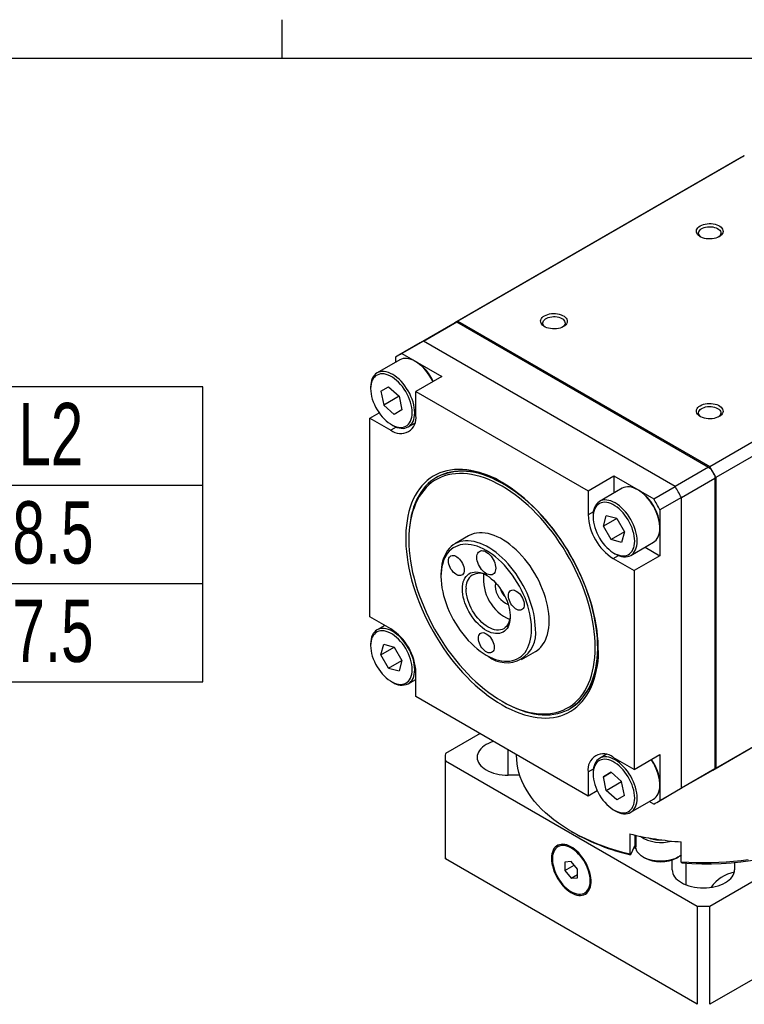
# Model space of a CAD drawing. Extents: x 11 to 421, y 5 to 275.
# Tile 7 of 8: x 351 to 392, y 217 to 272. Entities that reach past the tile are written whole.
import ezdxf
from ezdxf.enums import TextEntityAlignment as Align

# ---------------------------------------------------------------- set-up
doc = ezdxf.new("R2010")
doc.units = 0
doc.layers.get('0').update_dxf_attribs({"linetype": 'CONTINUOUS'})

# ---------------------------------------------------------------- blocks, each defined once
blk = doc.blocks.new('SW_TABLEANNOTATION_0')
at = {"color": 0, "linetype": 'CONTINUOUS'}
for p, q in [((76.879, 0), (0, 0)), ((76.879, -16.577), (76.879, 0)), ((0, -5.526), (76.879, -5.526)), ((0, -11.051), (76.879, -11.051)), ((0, -16.577), (76.879, -16.577))]:
    blk.add_line(p, q, dxfattribs=at)
at = {"color": 0, "linetype": 'CONTINUOUS', "width": 0.7}
for s, p in [('L2', (66.51, -5.459)), ('58.5', (64.354, -10.985)), ('67.5', (64.354, -16.511))]:
    blk.add_text(s, height=3.5, dxfattribs=at).set_placement(p, align=Align.BOTTOM_LEFT)

msp = doc.modelspace()

# ---------------------------------------------------------------- linework, layer by layer
at = {"color": 7, "linetype": 'CONTINUOUS'}
for p, q in [((365.944, 270.309), (365.944, 272.463)), ((15.907, 270.309), (415.957, 270.309)), ((391.729, 264.712), (375.642, 255.426)), ((391.907, 264.81), (375.821, 255.524)), ((389.963, 247.359), (406.05, 256.646)), ((406.403, 256.034), (390.316, 246.747)), ((375.642, 255.426), (373.698, 254.303)), ((373.876, 254.401), (375.75, 255.483)), ((375.747, 255.484), (375.75, 255.483)), ((375.75, 255.483), (389.892, 247.319)), ((375.821, 255.524), (389.963, 247.359)), ((373.698, 254.303), (372.496, 253.609)), ((373.876, 254.401), (372.674, 253.707)), ((388.018, 246.237), (373.876, 254.401)), ((372.55, 253.351), (371.277, 252.617)), ((372.321, 253.219), (372.321, 253.503)), ((372.674, 253.707), (374.909, 252.417)), ((373.495, 253.224), (373.425, 253.265)), ((374.909, 252.417), (373.46, 251.58)), ((370.914, 251.815), (370.914, 251.734)), ((371.489, 251.585), (371.922, 251.835)), ((371.489, 251.585), (371.923, 251.835)), ((371.922, 251.835), (372.514, 251.31)), ((371.489, 251.585), (371.648, 250.81)), ((372.514, 251.31), (371.648, 250.81)), ((372.514, 251.31), (372.672, 250.536)), ((373.46, 250.223), (373.46, 251.58)), ((373.46, 251.58), (383.131, 245.997)), ((372.239, 250.286), (371.648, 250.81)), ((370.871, 250.085), (371.385, 250.381)), ((370.871, 238.916), (370.871, 250.085)), ((370.871, 250.085), (372.046, 249.407)), ((372.672, 250.536), (372.239, 250.286)), ((372.081, 249.713), (372.151, 249.672)), ((373.027, 249.585), (373.405, 249.804)), ((389.892, 247.319), (388.018, 246.237)), ((389.892, 247.319), (390.036, 247.235)), ((374.652, 246.771), (374.617, 246.751)), ((383.131, 245.997), (384.581, 246.833)), ((384.581, 246.833), (386.816, 245.543)), ((384.581, 246.833), (384.581, 245.865)), ((388.372, 245.625), (390.246, 246.706)), ((390.246, 246.873), (390.246, 246.706)), ((390.246, 246.706), (390.246, 230.375)), ((390.316, 246.747), (390.316, 230.416)), ((386.816, 245.543), (388.018, 246.237)), ((383.131, 245.997), (383.131, 244.64)), ((385.05, 246.135), (383.777, 245.401)), ((385.995, 246.008), (385.925, 246.049)), ((388.372, 245.625), (387.17, 244.931)), ((388.372, 229.294), (388.372, 245.625)), ((383.414, 244.599), (383.414, 244.518)), ((383.989, 244.003), (384.148, 244.594)), ((384.739, 244.436), (384.148, 244.594)), ((387.17, 244.931), (387.17, 242.349)), ((384.74, 244.436), (383.989, 244.003)), ((384.422, 243.253), (383.989, 244.003)), ((384.739, 244.436), (385.172, 243.686)), ((387.162, 243.905), (387.162, 243.987)), ((376.421, 243.462), (375.643, 243.013)), ((385.172, 243.686), (384.422, 243.253)), ((385.172, 243.686), (385.014, 243.094)), ((373.063, 243.317), (373.063, 243.235)), ((385.014, 243.094), (384.422, 243.253)), ((385.527, 242.369), (386.799, 243.104)), ((386.331, 242.834), (387.17, 242.349)), ((384.581, 242.497), (384.651, 242.456)), ((387.17, 242.349), (385.72, 241.513)), ((384.546, 242.191), (385.72, 241.513)), ((374.866, 241.296), (374.866, 241.174)), ((385.72, 241.513), (385.72, 230.344)), ((390.141, 230.31), (406.228, 239.597)), ((390.316, 230.416), (406.403, 239.703)), ((372.046, 238.238), (370.871, 238.916)), ((371.71, 238.432), (371.277, 238.182)), ((370.914, 237.381), (370.914, 237.299)), ((371.489, 236.784), (371.648, 237.376)), ((371.648, 237.376), (372.239, 237.217)), ((371.489, 236.784), (372.24, 237.217)), ((371.922, 236.034), (371.489, 236.784)), ((372.239, 237.217), (372.672, 236.467)), ((377.411, 236.765), (377.517, 236.704)), ((379.393, 236.518), (380.17, 236.967)), ((371.922, 236.034), (372.672, 236.467)), ((372.672, 236.467), (372.514, 235.876)), ((371.922, 236.034), (372.514, 235.876)), ((373.46, 234.432), (373.46, 235.789)), ((372.081, 235.278), (372.151, 235.238)), ((373.027, 235.151), (373.46, 235.401)), ((383.131, 228.849), (373.46, 234.432)), ((378.295, 234.173), (378.365, 234.132)), ((382.116, 233.76), (382.151, 233.78)), ((377.059, 232.355), (375.114, 231.231)), ((375.109, 231.027), (375.109, 225.516)), ((375.114, 230.823), (389.256, 222.659)), ((375.114, 225.312), (375.114, 230.823)), ((379.109, 231.171), (379.109, 231.15)), ((384.155, 231.184), (383.777, 230.966)), ((385.72, 230.344), (384.546, 231.022)), ((385.72, 230.344), (387.17, 231.181)), ((387.17, 231.181), (387.17, 228.6)), ((389.963, 222.659), (404.105, 230.823)), ((383.131, 230.206), (383.131, 228.849)), ((383.414, 230.165), (383.414, 230.083)), ((383.989, 229.934), (384.422, 230.184)), ((384.423, 230.184), (383.989, 229.934)), ((384.422, 230.184), (385.014, 229.66)), ((388.197, 229.188), (390.141, 230.31)), ((390.246, 230.375), (388.372, 229.294)), ((390.246, 230.375), (390.246, 230.372)), ((379.294, 230.017), (378.649, 230.017)), ((384.148, 229.16), (383.989, 229.934)), ((384.148, 229.16), (385.014, 229.659)), ((385.172, 228.885), (385.014, 229.66)), ((383.645, 229.146), (383.131, 228.849)), ((384.739, 228.635), (384.148, 229.16)), ((386.995, 228.494), (388.197, 229.188)), ((387.162, 229.471), (387.162, 229.552)), ((387.17, 228.6), (388.372, 229.294)), ((385.172, 228.885), (384.739, 228.635)), ((385.527, 227.935), (386.799, 228.67)), ((386.816, 228.396), (386.57, 228.537)), ((384.581, 228.062), (384.651, 228.022)), ((382.183, 226.864), (382.29, 226.803)), ((385.471, 226.722), (385.471, 225.579)), ((385.815, 226.641), (385.815, 225.992)), ((388.368, 225.131), (388.368, 226.274)), ((381.488, 226.03), (381.435, 225.999)), ((385.739, 226.034), (385.51, 225.541)), ((385.693, 225.936), (385.824, 225.903)), ((389.256, 217.148), (375.114, 225.312)), ((382.185, 225.171), (381.831, 225.14)), ((381.831, 225.14), (381.831, 224.668)), ((382.538, 224.731), (382.185, 225.171)), ((385.471, 225.579), (385.51, 225.541)), ((386.225, 225.42), (386.296, 225.38)), ((387.859, 224.7), (387.859, 225.258)), ((388.135, 225.38), (388.205, 225.42)), ((404.105, 225.312), (389.963, 217.148)), ((391.359, 225.138), (391.359, 224.7)), ((381.831, 224.668), (382.349, 224.967)), ((381.831, 224.668), (382.185, 224.228)), ((382.538, 224.26), (382.538, 224.731)), ((388.368, 225.131), (388.408, 225.093)), ((388.63, 225.079), (388.63, 223.863)), ((382.185, 224.228), (382.538, 224.433)), ((382.185, 224.228), (382.538, 224.26)), ((382.935, 223.401), (382.988, 223.431)), ((389.256, 222.659), (389.256, 217.148)), ((389.963, 217.148), (389.963, 222.659))]:
    msp.add_line(p, q, dxfattribs=at)
at = {"color": 8, "linetype": 'CONTINUOUS'}
for p, q in [((372.343, 249.579), (372.046, 249.407)), ((383.429, 244.812), (383.131, 244.64)), ((384.546, 242.191), (384.843, 242.363)), ((378.649, 230.017), (378.649, 231.437)), ((383.131, 230.206), (383.429, 230.377)), ((385.766, 226.652), (385.766, 225.917)), ((385.712, 225.976), (385.746, 225.967))]:
    msp.add_line(p, q, dxfattribs=at)
at = {"color": 7, "linetype": 'CONTINUOUS'}
for points in [[(390.493, 260.269), (390.408, 260.226), (390.313, 260.192), (390.211, 260.166), (390.102, 260.149), (389.991, 260.142), (389.879, 260.145), (389.769, 260.157), (389.663, 260.178), (389.564, 260.208), (389.474, 260.247), (389.394, 260.292), (389.328, 260.344), (389.275, 260.402), (389.238, 260.463), (389.218, 260.526), (389.213, 260.591), (389.226, 260.655), (389.255, 260.718), (389.3, 260.777), (389.359, 260.832), (389.433, 260.881), (389.517, 260.923), (389.612, 260.958), (389.715, 260.983), (389.823, 261), (389.935, 261.007), (390.047, 261.005), (390.157, 260.993), (390.263, 260.972), (390.362, 260.941), (390.452, 260.903), (390.531, 260.857), (390.598, 260.805), (390.65, 260.748), (390.687, 260.687), (390.708, 260.623), (390.712, 260.559), (390.7, 260.494), (390.671, 260.432), (390.626, 260.372), (390.566, 260.318), (390.493, 260.269)], [(389.481, 260.243), (389.454, 260.263), (389.401, 260.314), (389.364, 260.37), (389.343, 260.428), (389.338, 260.488), (389.351, 260.547), (389.381, 260.604), (389.426, 260.657), (389.486, 260.706), (389.559, 260.748), (389.643, 260.783), (389.736, 260.809), (389.835, 260.826), (389.937, 260.833), (390.04, 260.831), (390.141, 260.819), (390.237, 260.797), (390.326, 260.766), (390.405, 260.728), (390.472, 260.682), (390.524, 260.631), (390.562, 260.576), (390.583, 260.517), (390.587, 260.458), (390.575, 260.399), (390.545, 260.342), (390.5, 260.288), (390.445, 260.243)], [(381.743, 255.217), (381.658, 255.175), (381.563, 255.141), (381.461, 255.115), (381.352, 255.098), (381.241, 255.091), (381.129, 255.093), (381.019, 255.105), (380.913, 255.127), (380.814, 255.157), (380.724, 255.195), (380.644, 255.241), (380.578, 255.293), (380.525, 255.35), (380.488, 255.411), (380.468, 255.475), (380.463, 255.54), (380.476, 255.604), (380.505, 255.667), (380.55, 255.726), (380.609, 255.781), (380.683, 255.83), (380.767, 255.872), (380.862, 255.906), (380.965, 255.932), (381.073, 255.949), (381.185, 255.956), (381.297, 255.954), (381.407, 255.942), (381.513, 255.92), (381.612, 255.89), (381.702, 255.852), (381.781, 255.806), (381.848, 255.754), (381.9, 255.697), (381.937, 255.636), (381.958, 255.572), (381.962, 255.507), (381.95, 255.443), (381.921, 255.381), (381.876, 255.321), (381.816, 255.266), (381.743, 255.217)], [(380.731, 255.192), (380.704, 255.212), (380.651, 255.263), (380.614, 255.319), (380.593, 255.377), (380.588, 255.436), (380.601, 255.496), (380.631, 255.553), (380.676, 255.606), (380.736, 255.655), (380.809, 255.697), (380.893, 255.731), (380.986, 255.758), (381.085, 255.775), (381.187, 255.782), (381.29, 255.779), (381.391, 255.767), (381.487, 255.746), (381.576, 255.715), (381.655, 255.677), (381.722, 255.631), (381.774, 255.58), (381.812, 255.524), (381.833, 255.466), (381.837, 255.407), (381.825, 255.347), (381.795, 255.29), (381.75, 255.237), (381.695, 255.192)], [(374.411, 252.129), (374.381, 252.19), (374.299, 252.341), (374.209, 252.487), (374.112, 252.627), (374.008, 252.759), (373.898, 252.883), (373.784, 252.996), (373.666, 253.098), (373.546, 253.188), (373.424, 253.265), (373.303, 253.328), (373.183, 253.377), (373.065, 253.411), (372.951, 253.429), (372.841, 253.433), (372.737, 253.421), (372.639, 253.394), (372.55, 253.351)], [(372.151, 249.672), (372.152, 249.672), (372.273, 249.609), (372.393, 249.56), (372.511, 249.526), (372.625, 249.507), (372.735, 249.504), (372.839, 249.516), (372.937, 249.543), (373.027, 249.585), (373.108, 249.642), (373.181, 249.713), (373.243, 249.797), (373.295, 249.894), (373.336, 250.003), (373.365, 250.122), (373.383, 250.25), (373.389, 250.387), (373.383, 250.53), (373.365, 250.679), (373.336, 250.832), (373.295, 250.988), (373.243, 251.145), (373.181, 251.301), (373.108, 251.455), (373.027, 251.606), (372.937, 251.752), (372.839, 251.892), (372.735, 252.025), (372.625, 252.148), (372.511, 252.261), (372.393, 252.363), (372.273, 252.453), (372.152, 252.53), (372.03, 252.593), (371.91, 252.642), (371.792, 252.676), (371.678, 252.695), (371.568, 252.698), (371.464, 252.686), (371.367, 252.659), (371.277, 252.617), (371.195, 252.56), (371.123, 252.489), (371.06, 252.405), (371.008, 252.308), (370.968, 252.199), (370.938, 252.08), (370.92, 251.952), (370.914, 251.815), (370.914, 251.815)], [(373.248, 250.387), (373.242, 250.526), (373.224, 250.672), (373.194, 250.821), (373.153, 250.973), (373.101, 251.125), (373.039, 251.277), (372.966, 251.427), (372.885, 251.573), (372.795, 251.713), (372.698, 251.847), (372.595, 251.973), (372.486, 252.09), (372.373, 252.196), (372.258, 252.29), (372.14, 252.372), (372.022, 252.44), (371.904, 252.494), (371.789, 252.533), (371.676, 252.558), (371.567, 252.566), (371.464, 252.56), (371.367, 252.538), (371.277, 252.501), (371.196, 252.449), (371.123, 252.383), (371.061, 252.303), (371.009, 252.21), (370.968, 252.106), (370.938, 251.991), (370.92, 251.867), (370.914, 251.734), (370.92, 251.594), (370.938, 251.449), (370.968, 251.3), (371.009, 251.148), (371.061, 250.995), (371.123, 250.843), (371.196, 250.694), (371.277, 250.548), (371.367, 250.407), (371.464, 250.273), (371.567, 250.147), (371.676, 250.031), (371.789, 249.925), (371.904, 249.83), (372.022, 249.749), (372.14, 249.681), (372.258, 249.626), (372.373, 249.587), (372.486, 249.563), (372.595, 249.554), (372.698, 249.561), (372.795, 249.583), (372.885, 249.62), (372.966, 249.672), (373.039, 249.738), (373.101, 249.817), (373.153, 249.91), (373.194, 250.014), (373.224, 250.129), (373.242, 250.254), (373.248, 250.387)], [(390.493, 250.166), (390.408, 250.124), (390.313, 250.089), (390.211, 250.064), (390.102, 250.047), (389.991, 250.04), (389.879, 250.042), (389.769, 250.054), (389.663, 250.075), (389.564, 250.106), (389.474, 250.144), (389.394, 250.19), (389.328, 250.242), (389.275, 250.299), (389.238, 250.36), (389.218, 250.424), (389.213, 250.488), (389.226, 250.553), (389.255, 250.615), (389.3, 250.675), (389.359, 250.729), (389.433, 250.778), (389.517, 250.821), (389.612, 250.855), (389.715, 250.881), (389.823, 250.898), (389.935, 250.905), (390.047, 250.903), (390.157, 250.89), (390.263, 250.869), (390.362, 250.839), (390.452, 250.8), (390.531, 250.755), (390.598, 250.703), (390.65, 250.645), (390.687, 250.584), (390.708, 250.521), (390.712, 250.456), (390.7, 250.392), (390.671, 250.329), (390.626, 250.27), (390.566, 250.215), (390.493, 250.166)], [(389.485, 250.138), (389.454, 250.161), (389.401, 250.212), (389.364, 250.267), (389.343, 250.326), (389.338, 250.385), (389.351, 250.444), (389.381, 250.501), (389.426, 250.555), (389.486, 250.603), (389.559, 250.646), (389.643, 250.68), (389.736, 250.706), (389.835, 250.723), (389.937, 250.731), (390.04, 250.728), (390.141, 250.716), (390.237, 250.694), (390.326, 250.664), (390.405, 250.625), (390.472, 250.58), (390.524, 250.529), (390.562, 250.473), (390.583, 250.415), (390.587, 250.355), (390.575, 250.296), (390.545, 250.239), (390.5, 250.186), (390.445, 250.141)], [(378.296, 233.968), (378.549, 233.828), (378.802, 233.703), (379.054, 233.592), (379.304, 233.495), (379.552, 233.413), (379.797, 233.347), (380.039, 233.295), (380.277, 233.258), (380.511, 233.237), (380.74, 233.231), (380.964, 233.24), (381.181, 233.265), (381.393, 233.305), (381.597, 233.36), (381.794, 233.431), (381.984, 233.516), (382.165, 233.616), (382.338, 233.73), (382.502, 233.859), (382.657, 234.001), (382.802, 234.158), (382.937, 234.327), (383.062, 234.51), (383.177, 234.705), (383.281, 234.912), (383.374, 235.131), (383.456, 235.361), (383.526, 235.602), (383.585, 235.853), (383.632, 236.113), (383.668, 236.383), (383.692, 236.66), (383.703, 236.946), (383.703, 237.239), (383.692, 237.538), (383.668, 237.844), (383.632, 238.154), (383.585, 238.469), (383.526, 238.788), (383.456, 239.11), (383.374, 239.435), (383.281, 239.761), (383.177, 240.088), (383.062, 240.415), (382.937, 240.742), (382.802, 241.068), (382.657, 241.392), (382.502, 241.713), (382.338, 242.031), (382.165, 242.346), (381.984, 242.655), (381.794, 242.959), (381.597, 243.257), (381.393, 243.548), (381.181, 243.832), (380.964, 244.108), (380.74, 244.376), (380.511, 244.634), (380.277, 244.883), (380.039, 245.121), (379.797, 245.348), (379.552, 245.565), (379.304, 245.769), (379.054, 245.961), (378.802, 246.141), (378.549, 246.308), (378.296, 246.461), (378.042, 246.601), (377.789, 246.726), (377.537, 246.837), (377.287, 246.934), (377.039, 247.016), (376.794, 247.082), (376.552, 247.134), (376.314, 247.171), (376.08, 247.192), (375.851, 247.198), (375.628, 247.189), (375.41, 247.164), (375.199, 247.124), (374.994, 247.069), (374.797, 246.998), (374.607, 246.913), (374.426, 246.813), (374.253, 246.699), (374.089, 246.57), (373.934, 246.427), (373.789, 246.271), (373.654, 246.102), (373.529, 245.919), (373.414, 245.724), (373.31, 245.517), (373.217, 245.298), (373.136, 245.068), (373.065, 244.827), (373.006, 244.576), (372.959, 244.316), (372.923, 244.046), (372.9, 243.769), (372.888, 243.483), (372.888, 243.19), (372.9, 242.891), (372.923, 242.585), (372.959, 242.275), (373.006, 241.96), (373.065, 241.641), (373.136, 241.319), (373.217, 240.994), (373.31, 240.668), (373.414, 240.341), (373.529, 240.014), (373.654, 239.687), (373.789, 239.361), (373.934, 239.037), (374.089, 238.716), (374.253, 238.398), (374.426, 238.083), (374.607, 237.774), (374.797, 237.47), (374.994, 237.172), (375.199, 236.881), (375.41, 236.597), (375.628, 236.321), (375.851, 236.053), (376.08, 235.795), (376.314, 235.546), (376.552, 235.308), (376.794, 235.081), (377.039, 234.864), (377.287, 234.66), (377.537, 234.467), (377.789, 234.288), (378.042, 234.121), (378.296, 233.968)], [(378.366, 234.131), (378.617, 233.994), (378.867, 233.87), (379.115, 233.76), (379.363, 233.665), (379.607, 233.585), (379.849, 233.519), (380.088, 233.469), (380.323, 233.434), (380.554, 233.414), (380.78, 233.409), (381, 233.419), (381.214, 233.445), (381.422, 233.486), (381.624, 233.542), (381.818, 233.613), (382.004, 233.699), (382.182, 233.799), (382.352, 233.914), (382.513, 234.043), (382.664, 234.186), (382.806, 234.343), (382.938, 234.512), (383.06, 234.695), (383.171, 234.89), (383.272, 235.097), (383.362, 235.315), (383.44, 235.544), (383.507, 235.784), (383.563, 236.034), (383.607, 236.293), (383.64, 236.561), (383.66, 236.838), (383.669, 237.122), (383.666, 237.413), (383.651, 237.71), (383.625, 238.013), (383.587, 238.321), (383.537, 238.633), (383.475, 238.949), (383.402, 239.268), (383.318, 239.589), (383.223, 239.912), (383.117, 240.235), (383, 240.558), (382.873, 240.881), (382.736, 241.202), (382.59, 241.521), (382.433, 241.838), (382.268, 242.151), (382.094, 242.459), (381.912, 242.763), (381.722, 243.061), (381.524, 243.353), (381.319, 243.638), (381.108, 243.915), (380.89, 244.184), (380.667, 244.445), (380.439, 244.696), (380.206, 244.937), (379.969, 245.167), (379.729, 245.387), (379.485, 245.596), (379.239, 245.792), (378.991, 245.976), (378.742, 246.147), (378.492, 246.305), (378.241, 246.45), (377.991, 246.581), (377.741, 246.697), (377.493, 246.8), (377.247, 246.887), (377.004, 246.96), (376.763, 247.018), (376.526, 247.061), (376.294, 247.089), (376.065, 247.101), (375.842, 247.098), (375.625, 247.08), (375.413, 247.047), (375.209, 246.998), (375.011, 246.935), (374.821, 246.856), (374.639, 246.763), (374.465, 246.655), (374.299, 246.533), (374.143, 246.397), (373.996, 246.248), (373.859, 246.085), (373.732, 245.909), (373.616, 245.72), (373.51, 245.519), (373.415, 245.306), (373.33, 245.082), (373.257, 244.848), (373.196, 244.603), (373.146, 244.348), (373.108, 244.084), (373.081, 243.812), (373.066, 243.532), (373.063, 243.317)], [(383.528, 237.194), (383.522, 237.485), (383.504, 237.782), (383.475, 238.084), (383.434, 238.392), (383.381, 238.703), (383.316, 239.018), (383.24, 239.336), (383.153, 239.656), (383.055, 239.977), (382.947, 240.298), (382.827, 240.62), (382.698, 240.94), (382.558, 241.259), (382.409, 241.575), (382.25, 241.889), (382.083, 242.198), (381.907, 242.503), (381.722, 242.803), (381.53, 243.097), (381.331, 243.384), (381.125, 243.665), (380.912, 243.937), (380.693, 244.201), (380.469, 244.456), (380.24, 244.701), (380.007, 244.937), (379.77, 245.161), (379.529, 245.374), (379.286, 245.576), (379.04, 245.765), (378.793, 245.942), (378.545, 246.106), (378.296, 246.257), (378.047, 246.394), (377.798, 246.517), (377.551, 246.625), (377.305, 246.719), (377.062, 246.799), (376.821, 246.863), (376.584, 246.913), (376.351, 246.947), (376.122, 246.966), (375.898, 246.969), (375.679, 246.958), (375.467, 246.931), (375.26, 246.889), (375.061, 246.831), (374.869, 246.759), (374.685, 246.672), (374.509, 246.57), (374.341, 246.454), (374.183, 246.324), (374.033, 246.18), (373.894, 246.022), (373.764, 245.852), (373.645, 245.668), (373.536, 245.472), (373.438, 245.265), (373.351, 245.045), (373.275, 244.815), (373.211, 244.575), (373.158, 244.324), (373.116, 244.064), (373.087, 243.796), (373.069, 243.519), (373.063, 243.235), (373.069, 242.944), (373.087, 242.647), (373.116, 242.345), (373.158, 242.037), (373.211, 241.725), (373.275, 241.41), (373.351, 241.093), (373.438, 240.773), (373.536, 240.452), (373.645, 240.131), (373.764, 239.809), (373.894, 239.489), (374.033, 239.17), (374.183, 238.854), (374.341, 238.54), (374.509, 238.231), (374.685, 237.926), (374.869, 237.626), (375.061, 237.332), (375.26, 237.045), (375.467, 236.764), (375.679, 236.492), (375.898, 236.228), (376.122, 235.973), (376.351, 235.728), (376.584, 235.492), (376.821, 235.268), (377.062, 235.055), (377.305, 234.853), (377.551, 234.663), (377.798, 234.487), (378.047, 234.323), (378.296, 234.172), (378.545, 234.035), (378.793, 233.912), (379.04, 233.804), (379.286, 233.71), (379.529, 233.63), (379.77, 233.566), (380.007, 233.516), (380.24, 233.482), (380.469, 233.463), (380.693, 233.46), (380.912, 233.471), (381.125, 233.498), (381.331, 233.54), (381.53, 233.598), (381.722, 233.67), (381.907, 233.757), (382.083, 233.859), (382.25, 233.975), (382.409, 234.105), (382.558, 234.249), (382.698, 234.407), (382.827, 234.577), (382.947, 234.761), (383.055, 234.957), (383.153, 235.164), (383.24, 235.384), (383.316, 235.614), (383.381, 235.854), (383.434, 236.105), (383.475, 236.365), (383.504, 236.633), (383.522, 236.91), (383.528, 237.194)], [(386.799, 243.104), (386.799, 243.104), (386.881, 243.161), (386.953, 243.232), (387.016, 243.316), (387.068, 243.413), (387.109, 243.521), (387.138, 243.64), (387.156, 243.769), (387.162, 243.905), (387.156, 244.049), (387.138, 244.198), (387.109, 244.351), (387.068, 244.507), (387.016, 244.663), (386.953, 244.82), (386.881, 244.974), (386.799, 245.125), (386.709, 245.271), (386.612, 245.411), (386.508, 245.543), (386.398, 245.667), (386.284, 245.78), (386.166, 245.882), (386.046, 245.972), (385.924, 246.049), (385.803, 246.112), (385.683, 246.161), (385.565, 246.194), (385.451, 246.213), (385.341, 246.217), (385.237, 246.205), (385.139, 246.177), (385.049, 246.135), (385.049, 246.135)], [(385.748, 243.171), (385.742, 243.31), (385.724, 243.456), (385.694, 243.605), (385.653, 243.756), (385.601, 243.909), (385.539, 244.061), (385.466, 244.211), (385.385, 244.357), (385.295, 244.497), (385.198, 244.631), (385.095, 244.757), (384.986, 244.874), (384.873, 244.98), (384.758, 245.074), (384.64, 245.156), (384.522, 245.224), (384.404, 245.278), (384.289, 245.317), (384.176, 245.341), (384.067, 245.35), (383.964, 245.344), (383.867, 245.322), (383.777, 245.285), (383.696, 245.233), (383.623, 245.167), (383.561, 245.087), (383.509, 244.994), (383.468, 244.89), (383.438, 244.775), (383.42, 244.651), (383.414, 244.518), (383.42, 244.378), (383.438, 244.233), (383.468, 244.083), (383.509, 243.932), (383.561, 243.779), (383.623, 243.627), (383.696, 243.478), (383.777, 243.332), (383.867, 243.191), (383.964, 243.057), (384.067, 242.931), (384.176, 242.815), (384.289, 242.709), (384.404, 242.614), (384.522, 242.533), (384.64, 242.464), (384.758, 242.41), (384.873, 242.371), (384.986, 242.347), (385.095, 242.338), (385.198, 242.344), (385.295, 242.366), (385.385, 242.404), (385.466, 242.455), (385.539, 242.522), (385.601, 242.601), (385.653, 242.694), (385.694, 242.798), (385.724, 242.913), (385.742, 243.038), (385.748, 243.171)], [(384.651, 242.456), (384.652, 242.456), (384.773, 242.393), (384.893, 242.344), (385.011, 242.31), (385.125, 242.291), (385.235, 242.288), (385.339, 242.3), (385.437, 242.327), (385.527, 242.369), (385.608, 242.426), (385.681, 242.497), (385.743, 242.581), (385.795, 242.678), (385.836, 242.787), (385.865, 242.906), (385.883, 243.034), (385.889, 243.171), (385.883, 243.314), (385.865, 243.463), (385.836, 243.616), (385.795, 243.772), (385.743, 243.929), (385.681, 244.085), (385.608, 244.239), (385.527, 244.39), (385.437, 244.536), (385.339, 244.676), (385.235, 244.808), (385.125, 244.932), (385.011, 245.045), (384.893, 245.147), (384.773, 245.237), (384.652, 245.314), (384.53, 245.377), (384.41, 245.426), (384.292, 245.46), (384.178, 245.478), (384.068, 245.482), (383.964, 245.47), (383.867, 245.443), (383.777, 245.4), (383.777, 245.4)], [(380.17, 236.967), (380.262, 237.025), (380.377, 237.115), (380.482, 237.22), (380.577, 237.337), (380.662, 237.467), (380.737, 237.61), (380.801, 237.764), (380.853, 237.929), (380.894, 238.104), (380.924, 238.289), (380.941, 238.483), (380.947, 238.684), (380.941, 238.892), (380.924, 239.106), (380.894, 239.324), (380.853, 239.547), (380.801, 239.773), (380.737, 240.001), (380.662, 240.229), (380.577, 240.458), (380.482, 240.685), (380.377, 240.911), (380.262, 241.133), (380.139, 241.351), (380.008, 241.565), (379.869, 241.772), (379.722, 241.972), (379.57, 242.164), (379.412, 242.348), (379.249, 242.522), (379.081, 242.686), (378.91, 242.838), (378.737, 242.979), (378.561, 243.108), (378.384, 243.224), (378.207, 243.326), (378.03, 243.414), (377.855, 243.488), (377.681, 243.548), (377.51, 243.593), (377.343, 243.622), (377.179, 243.636), (377.021, 243.635), (376.869, 243.619), (376.723, 243.588), (376.584, 243.541), (376.452, 243.48), (376.421, 243.462)], [(380.169, 238.235), (380.164, 238.443), (380.146, 238.656), (380.116, 238.875), (380.075, 239.098), (380.023, 239.324), (379.959, 239.552), (379.884, 239.78), (379.799, 240.009), (379.704, 240.236), (379.599, 240.462), (379.484, 240.684), (379.361, 240.902), (379.23, 241.115), (379.091, 241.323), (378.945, 241.523), (378.792, 241.715), (378.634, 241.899), (378.471, 242.073), (378.303, 242.236), (378.132, 242.389), (377.959, 242.53), (377.783, 242.659), (377.606, 242.775), (377.429, 242.877), (377.252, 242.965), (377.077, 243.039), (376.903, 243.099), (376.732, 243.144), (376.565, 243.173), (376.402, 243.187), (376.243, 243.186), (376.091, 243.17), (375.945, 243.139), (375.806, 243.092), (375.674, 243.031), (375.551, 242.955), (375.437, 242.864), (375.332, 242.76), (375.236, 242.643), (375.151, 242.513), (375.077, 242.37), (375.013, 242.216), (374.96, 242.051), (374.919, 241.875), (374.89, 241.691), (374.872, 241.497), (374.866, 241.296)], [(379.957, 238.235), (379.951, 238.439), (379.934, 238.649), (379.904, 238.864), (379.863, 239.082), (379.81, 239.304), (379.747, 239.527), (379.672, 239.752), (379.587, 239.976), (379.491, 240.199), (379.386, 240.419), (379.272, 240.637), (379.149, 240.85), (379.018, 241.057), (378.88, 241.258), (378.734, 241.452), (378.583, 241.638), (378.426, 241.815), (378.264, 241.982), (378.099, 242.138), (377.93, 242.283), (377.758, 242.416), (377.585, 242.537), (377.412, 242.644), (377.238, 242.737), (377.065, 242.816), (376.894, 242.881), (376.725, 242.931), (376.559, 242.966), (376.398, 242.986), (376.241, 242.99), (376.089, 242.979), (375.944, 242.953), (375.805, 242.912), (375.674, 242.856), (375.551, 242.785), (375.437, 242.699), (375.332, 242.6), (375.237, 242.487), (375.152, 242.361), (375.077, 242.223), (375.013, 242.073), (374.961, 241.912), (374.919, 241.741), (374.89, 241.56), (374.872, 241.371), (374.866, 241.174), (374.872, 240.97), (374.89, 240.76), (374.919, 240.545), (374.961, 240.326), (375.013, 240.105), (375.077, 239.881), (375.152, 239.657), (375.237, 239.432), (375.332, 239.21), (375.437, 238.989), (375.551, 238.772), (375.674, 238.559), (375.805, 238.351), (375.944, 238.15), (376.089, 237.956), (376.241, 237.77), (376.398, 237.594), (376.559, 237.427), (376.725, 237.27), (376.894, 237.125), (377.065, 236.992), (377.238, 236.872), (377.412, 236.765), (377.585, 236.671), (377.758, 236.592), (377.93, 236.527), (378.099, 236.477), (378.264, 236.442), (378.426, 236.423), (378.583, 236.418), (378.734, 236.429), (378.88, 236.455), (379.018, 236.497), (379.149, 236.553), (379.272, 236.624), (379.386, 236.709), (379.491, 236.808), (379.587, 236.921), (379.672, 237.047), (379.747, 237.185), (379.81, 237.335), (379.863, 237.496), (379.904, 237.667), (379.934, 237.848), (379.951, 238.038), (379.957, 238.235)], [(375.286, 242.054), (375.292, 242.135), (375.31, 242.206), (375.339, 242.266), (375.379, 242.314), (375.428, 242.347), (375.486, 242.366), (375.55, 242.369), (375.619, 242.356), (375.691, 242.329), (375.764, 242.287), (375.836, 242.231), (375.905, 242.164), (375.969, 242.087), (376.027, 242.002), (376.076, 241.911), (376.116, 241.818), (376.146, 241.724), (376.164, 241.631), (376.17, 241.544), (376.164, 241.463), (376.146, 241.392), (376.116, 241.332), (376.076, 241.284), (376.027, 241.251), (375.969, 241.232), (375.905, 241.229), (375.836, 241.242), (375.764, 241.269), (375.691, 241.312), (375.619, 241.367), (375.55, 241.434), (375.486, 241.511), (375.428, 241.596), (375.379, 241.687), (375.339, 241.781), (375.31, 241.875), (375.292, 241.967), (375.286, 242.054)], [(376.881, 242.256), (376.887, 242.344), (376.905, 242.423), (376.934, 242.491), (376.974, 242.548), (377.023, 242.591), (377.081, 242.619), (377.147, 242.633), (377.218, 242.632), (377.294, 242.615), (377.372, 242.583), (377.451, 242.538), (377.53, 242.479), (377.605, 242.408), (377.677, 242.327), (377.742, 242.238), (377.8, 242.142), (377.85, 242.042), (377.89, 241.94), (377.918, 241.838), (377.936, 241.738), (377.942, 241.644), (377.936, 241.556), (377.918, 241.477), (377.89, 241.408), (377.85, 241.352), (377.8, 241.309), (377.742, 241.28), (377.677, 241.266), (377.605, 241.268), (377.53, 241.285), (377.451, 241.316), (377.372, 241.362), (377.294, 241.421), (377.218, 241.491), (377.147, 241.572), (377.081, 241.662), (377.023, 241.758), (376.974, 241.858), (376.934, 241.96), (376.905, 242.062), (376.887, 242.161), (376.881, 242.256)], [(376.068, 240.48), (376.074, 240.622), (376.092, 240.755), (376.121, 240.88), (376.162, 240.994), (376.213, 241.097), (376.275, 241.188), (376.347, 241.265), (376.429, 241.329), (376.519, 241.379), (376.617, 241.414), (376.722, 241.434), (376.833, 241.438), (376.949, 241.428), (377.069, 241.402), (377.192, 241.362), (377.317, 241.306), (377.443, 241.237), (377.569, 241.154), (377.693, 241.059), (377.815, 240.951), (377.933, 240.833), (378.047, 240.705), (378.155, 240.568), (378.256, 240.423), (378.351, 240.272), (378.436, 240.116), (378.513, 239.957), (378.58, 239.795), (378.637, 239.632), (378.683, 239.47), (378.718, 239.31), (378.742, 239.154), (378.754, 239.002), (378.754, 238.857), (378.742, 238.719), (378.718, 238.589), (378.683, 238.47), (378.637, 238.361), (378.58, 238.264), (378.513, 238.18), (378.436, 238.109), (378.351, 238.052), (378.256, 238.01), (378.155, 237.983), (378.047, 237.97), (377.933, 237.973), (377.815, 237.992), (377.693, 238.025), (377.569, 238.073), (377.443, 238.135), (377.317, 238.211), (377.192, 238.3), (377.069, 238.402), (376.949, 238.515), (376.833, 238.638), (376.722, 238.771), (376.617, 238.912), (376.519, 239.06), (376.429, 239.214), (376.347, 239.372), (376.275, 239.533), (376.213, 239.695), (376.162, 239.857), (376.121, 240.019), (376.092, 240.177), (376.074, 240.331), (376.068, 240.48)], [(378.754, 238.992), (378.749, 238.914), (378.731, 238.786), (378.702, 238.667), (378.661, 238.559), (378.609, 238.462), (378.547, 238.378), (378.474, 238.307), (378.393, 238.25), (378.303, 238.208), (378.205, 238.18), (378.101, 238.168), (377.991, 238.172), (377.877, 238.191), (377.759, 238.225), (377.639, 238.273), (377.518, 238.337), (377.396, 238.413), (377.276, 238.503), (377.159, 238.605), (377.044, 238.719), (376.934, 238.842), (376.83, 238.974), (376.733, 239.114), (376.643, 239.26), (376.561, 239.411), (376.489, 239.566), (376.426, 239.722), (376.375, 239.879), (376.334, 240.034), (376.304, 240.187), (376.286, 240.336), (376.28, 240.48)], [(378.654, 240.11), (378.66, 240.19), (378.678, 240.262), (378.707, 240.322), (378.747, 240.37), (378.796, 240.403), (378.854, 240.422), (378.918, 240.425), (378.987, 240.412), (379.059, 240.384), (379.132, 240.342), (379.204, 240.287), (379.273, 240.22), (379.337, 240.143), (379.395, 240.057), (379.444, 239.967), (379.484, 239.873), (379.514, 239.779), (379.532, 239.687), (379.538, 239.6), (379.532, 239.519), (379.514, 239.448), (379.484, 239.388), (379.444, 239.34), (379.395, 239.307), (379.337, 239.288), (379.273, 239.285), (379.204, 239.297), (379.132, 239.325), (379.059, 239.367), (378.987, 239.423), (378.918, 239.49), (378.854, 239.567), (378.796, 239.652), (378.747, 239.743), (378.707, 239.836), (378.678, 239.93), (378.66, 240.022), (378.654, 240.11)], [(373.027, 235.151), (373.108, 235.208), (373.181, 235.279), (373.243, 235.363), (373.295, 235.46), (373.336, 235.568), (373.365, 235.687), (373.383, 235.816), (373.389, 235.952), (373.383, 236.096), (373.365, 236.245), (373.336, 236.398), (373.295, 236.553), (373.243, 236.71), (373.181, 236.866), (373.108, 237.021), (373.027, 237.172), (372.937, 237.318), (372.839, 237.458), (372.735, 237.59), (372.625, 237.713), (372.511, 237.827), (372.393, 237.929), (372.273, 238.019), (372.152, 238.095), (372.03, 238.159), (371.91, 238.207), (371.792, 238.241), (371.678, 238.26), (371.568, 238.263), (371.464, 238.251), (371.367, 238.224), (371.277, 238.182), (371.195, 238.125), (371.123, 238.054), (371.06, 237.97), (371.008, 237.873), (370.968, 237.765), (370.938, 237.646), (370.92, 237.517), (370.914, 237.381), (370.914, 237.381)], [(373.248, 235.952), (373.242, 236.092), (373.224, 236.237), (373.194, 236.386), (373.153, 236.538), (373.101, 236.691), (373.039, 236.843), (372.966, 236.992), (372.885, 237.138), (372.795, 237.279), (372.698, 237.413), (372.595, 237.539), (372.486, 237.655), (372.373, 237.761), (372.258, 237.855), (372.14, 237.937), (372.022, 238.005), (371.904, 238.059), (371.789, 238.099), (371.676, 238.123), (371.567, 238.132), (371.464, 238.125), (371.367, 238.103), (371.277, 238.066), (371.196, 238.014), (371.123, 237.948), (371.061, 237.868), (371.009, 237.776), (370.968, 237.672), (370.938, 237.557), (370.92, 237.432), (370.914, 237.299), (370.92, 237.159), (370.938, 237.014), (370.968, 236.865), (371.009, 236.713), (371.061, 236.561), (371.123, 236.409), (371.196, 236.259), (371.277, 236.113), (371.367, 235.973), (371.464, 235.839), (371.567, 235.713), (371.676, 235.596), (371.789, 235.49), (371.904, 235.396), (372.022, 235.314), (372.14, 235.246), (372.258, 235.192), (372.373, 235.153), (372.486, 235.128), (372.595, 235.119), (372.698, 235.126), (372.795, 235.148), (372.885, 235.185), (372.966, 235.237), (373.039, 235.303), (373.101, 235.383), (373.153, 235.475), (373.194, 235.58), (373.224, 235.695), (373.242, 235.819), (373.248, 235.952)], [(376.97, 237.714), (376.976, 237.794), (376.994, 237.866), (377.023, 237.926), (377.063, 237.974), (377.112, 238.007), (377.17, 238.026), (377.234, 238.029), (377.303, 238.016), (377.375, 237.988), (377.448, 237.946), (377.52, 237.891), (377.589, 237.824), (377.653, 237.746), (377.711, 237.661), (377.76, 237.571), (377.8, 237.477), (377.83, 237.383), (377.848, 237.291), (377.854, 237.204), (377.848, 237.123), (377.83, 237.052), (377.8, 236.991), (377.76, 236.944), (377.711, 236.91), (377.653, 236.892), (377.589, 236.889), (377.52, 236.901), (377.448, 236.929), (377.375, 236.971), (377.303, 237.027), (377.234, 237.094), (377.17, 237.171), (377.112, 237.256), (377.063, 237.347), (377.023, 237.44), (376.994, 237.534), (376.976, 237.626), (376.97, 237.714)], [(377.818, 231.916), (377.677, 231.867), (377.539, 231.808), (377.412, 231.742), (377.297, 231.668), (377.194, 231.589), (377.106, 231.504), (377.033, 231.414), (376.975, 231.321), (376.933, 231.224), (376.908, 231.126), (376.899, 231.027), (376.908, 230.928), (376.933, 230.83), (376.975, 230.734), (377.033, 230.641), (377.106, 230.551), (377.194, 230.466), (377.297, 230.386), (377.412, 230.313), (377.539, 230.246), (377.677, 230.187), (377.824, 230.136), (377.98, 230.094), (378.141, 230.061), (378.308, 230.036), (378.478, 230.022), (378.649, 230.017)], [(385.471, 225.579), (385.087, 225.679), (384.71, 225.788), (384.342, 225.906), (383.982, 226.032), (383.631, 226.167), (383.289, 226.309), (382.958, 226.46), (382.637, 226.617), (382.328, 226.783), (382.03, 226.955), (381.745, 227.134), (381.472, 227.319), (381.212, 227.511), (380.966, 227.708), (380.734, 227.911), (380.516, 228.119), (380.313, 228.332), (380.124, 228.55), (379.951, 228.771), (379.794, 228.997), (379.652, 229.226), (379.526, 229.458), (379.417, 229.693), (379.324, 229.93), (379.248, 230.169), (379.188, 230.41), (379.145, 230.652), (379.119, 230.895), (379.109, 231.138), (379.109, 231.15)], [(385.527, 229.956), (385.437, 230.102), (385.339, 230.242), (385.235, 230.374), (385.125, 230.497), (385.011, 230.61), (384.893, 230.713), (384.773, 230.802), (384.652, 230.879), (384.53, 230.942), (384.41, 230.991), (384.292, 231.025), (384.178, 231.044), (384.068, 231.047), (383.964, 231.035), (383.867, 231.008), (383.777, 230.966), (383.695, 230.909), (383.623, 230.838), (383.56, 230.754), (383.508, 230.657), (383.468, 230.549), (383.438, 230.43), (383.42, 230.301), (383.414, 230.165)], [(385.748, 228.736), (385.742, 228.876), (385.724, 229.021), (385.694, 229.17), (385.653, 229.322), (385.601, 229.475), (385.539, 229.626), (385.466, 229.776), (385.385, 229.922), (385.295, 230.063), (385.198, 230.197), (385.095, 230.323), (384.986, 230.439), (384.873, 230.545), (384.758, 230.639), (384.64, 230.721), (384.522, 230.789), (384.404, 230.843), (384.289, 230.883), (384.176, 230.907), (384.067, 230.916), (383.964, 230.909), (383.867, 230.887), (383.777, 230.85), (383.696, 230.798), (383.623, 230.732), (383.561, 230.652), (383.509, 230.56), (383.468, 230.456), (383.438, 230.341), (383.42, 230.216), (383.414, 230.083), (383.42, 229.943), (383.438, 229.798), (383.468, 229.649), (383.509, 229.497), (383.561, 229.345), (383.623, 229.193), (383.696, 229.043), (383.777, 228.897), (383.867, 228.756), (383.964, 228.622), (384.067, 228.497), (384.176, 228.38), (384.289, 228.274), (384.404, 228.18), (384.522, 228.098), (384.64, 228.03), (384.758, 227.976), (384.873, 227.936), (384.986, 227.912), (385.095, 227.903), (385.198, 227.91), (385.295, 227.932), (385.385, 227.969), (385.466, 228.021), (385.539, 228.087), (385.601, 228.167), (385.653, 228.259), (385.694, 228.364), (385.724, 228.479), (385.742, 228.603), (385.748, 228.736)], [(386.799, 230.69), (386.709, 230.837), (386.671, 230.893)], [(386.799, 228.67), (386.799, 228.67), (386.881, 228.726), (386.953, 228.797), (387.016, 228.882), (387.068, 228.978), (387.109, 229.087), (387.138, 229.206), (387.156, 229.334), (387.162, 229.471), (387.156, 229.614), (387.138, 229.763), (387.109, 229.916), (387.068, 230.072), (387.016, 230.229), (386.953, 230.385), (386.881, 230.539), (386.799, 230.69)], [(384.651, 228.022), (384.652, 228.021), (384.773, 227.958), (384.893, 227.91), (385.011, 227.876), (385.125, 227.857), (385.235, 227.853), (385.339, 227.865), (385.437, 227.893), (385.527, 227.935), (385.608, 227.992), (385.681, 228.063), (385.743, 228.147), (385.795, 228.244), (385.836, 228.352), (385.865, 228.471), (385.883, 228.599), (385.889, 228.736), (385.883, 228.88), (385.865, 229.029), (385.836, 229.182), (385.795, 229.337), (385.743, 229.494), (385.681, 229.65), (385.608, 229.805), (385.527, 229.956)], [(381.071, 225.343), (381.077, 225.207), (381.095, 225.066), (381.124, 224.921), (381.164, 224.774), (381.215, 224.626), (381.277, 224.479), (381.348, 224.334), (381.428, 224.193), (381.516, 224.057), (381.611, 223.928), (381.713, 223.808), (381.819, 223.696), (381.929, 223.596), (382.042, 223.507), (382.156, 223.431), (382.271, 223.368), (382.384, 223.319), (382.496, 223.285), (382.604, 223.266), (382.708, 223.263), (382.806, 223.274), (382.898, 223.3), (382.982, 223.342), (383.058, 223.398), (383.124, 223.467), (383.181, 223.55), (383.227, 223.645), (383.262, 223.751), (383.285, 223.867), (383.297, 223.992), (383.297, 224.124), (383.285, 224.262), (383.262, 224.406), (383.227, 224.552), (383.181, 224.7), (383.124, 224.848), (383.058, 224.994), (382.982, 225.137), (382.898, 225.276), (382.806, 225.408), (382.708, 225.533), (382.604, 225.649), (382.496, 225.755), (382.384, 225.85), (382.271, 225.932), (382.156, 226.002), (382.042, 226.058), (381.929, 226.099), (381.819, 226.126), (381.713, 226.137), (381.611, 226.133), (381.516, 226.114), (381.428, 226.08), (381.348, 226.032), (381.277, 225.969), (381.215, 225.893), (381.164, 225.804), (381.124, 225.703), (381.095, 225.592), (381.077, 225.472), (381.071, 225.343)], [(383.245, 224.088), (383.239, 224.221), (383.221, 224.36), (383.192, 224.503), (383.151, 224.648), (383.099, 224.794), (383.036, 224.939), (382.964, 225.081), (382.883, 225.218), (382.794, 225.35), (382.699, 225.475), (382.597, 225.59), (382.491, 225.696), (382.381, 225.79), (382.269, 225.872), (382.156, 225.941), (382.044, 225.995), (381.933, 226.035), (381.825, 226.06), (381.721, 226.069), (381.622, 226.063), (381.53, 226.041), (381.445, 226.005), (381.368, 225.953), (381.301, 225.887), (381.244, 225.808), (381.197, 225.716), (381.161, 225.613), (381.138, 225.499), (381.126, 225.376), (381.126, 225.246), (381.138, 225.11), (381.161, 224.968), (381.197, 224.824), (381.244, 224.678), (381.301, 224.533), (381.368, 224.389), (381.445, 224.249), (381.53, 224.115), (381.622, 223.986), (381.721, 223.866), (381.825, 223.755), (381.933, 223.655), (382.044, 223.567), (382.156, 223.492), (382.269, 223.43), (382.381, 223.383), (382.491, 223.35), (382.597, 223.333), (382.699, 223.332), (382.794, 223.346), (382.883, 223.375), (382.964, 223.419), (383.036, 223.478), (383.099, 223.551), (383.151, 223.636), (383.192, 223.734), (383.221, 223.842), (383.239, 223.961), (383.245, 224.088)], [(385.744, 225.927), (385.745, 225.934), (385.746, 225.967)], [(388.372, 225.536), (388.284, 225.47), (388.178, 225.405), (388.06, 225.347), (387.932, 225.298), (387.795, 225.256), (387.652, 225.224), (387.503, 225.201), (387.35, 225.187), (387.196, 225.184), (387.042, 225.19), (386.89, 225.206), (386.742, 225.231), (386.6, 225.266), (386.466, 225.309), (386.34, 225.361), (386.225, 225.42), (386.122, 225.487), (386.033, 225.559), (385.957, 225.637), (385.897, 225.719), (385.853, 225.804), (385.826, 225.892), (385.815, 225.981), (385.815, 225.992)], [(392.133, 225.266), (391.722, 225.212), (391.307, 225.168), (390.89, 225.134), (390.471, 225.109), (390.051, 225.094), (389.63, 225.088), (389.208, 225.093), (388.788, 225.107), (388.368, 225.131)], [(387.859, 224.7), (387.868, 224.601), (387.893, 224.503), (387.935, 224.407), (387.993, 224.314), (388.066, 224.224), (388.154, 224.139), (388.257, 224.059), (388.372, 223.986), (388.499, 223.919), (388.637, 223.86), (388.784, 223.809), (388.94, 223.767), (389.101, 223.734), (389.268, 223.709), (389.438, 223.695), (389.609, 223.69), (389.781, 223.695), (389.951, 223.709), (390.117, 223.734), (390.279, 223.767), (390.434, 223.809), (390.582, 223.86), (390.719, 223.919), (390.847, 223.986), (390.962, 224.059), (391.064, 224.139), (391.153, 224.224), (391.226, 224.314), (391.284, 224.407), (391.326, 224.503), (391.351, 224.601), (391.359, 224.7)]]:
    msp.add_lwpolyline(points, dxfattribs=at)
for centre, radius, start, end in [((394.147, 260.524), 4.836, 117.586, 119.997), ((378.06, 251.237), 4.836, 117.586, 119.997), ((378.06, 251.238), 4.835, 118.5728, 119.9973), ((376.116, 250.114), 4.836, 117.586, 119.997), ((374.913, 249.421), 4.836, 117.5859, 122.4249), ((372.18, 251.142), 2.463, 23.9277, 57.721), ((372.596, 250.087), 0.875, 231.0585, 8.9522), ((368.395, 234.499), 25.11, 29.1933, 30.8067), ((376.199, 243.337), 3.767, 55.1899, 114.2529), ((368.394, 234.498), 25.112, 29.5224, 30.4776), ((366.451, 233.377), 25.11, 29.1933, 30.8067), ((384.632, 243.873), 2.533, 2.5703, 57.4243), ((384.29, 244.686), 0.88, 125.698, 185.6204), ((365.249, 232.683), 25.11, 29.1933, 30.8067), ((386.195, 244.776), 3.067, 182.5418, 237.4582), ((377.026, 240.607), 0.757, 54.4942, 189.6652), ((379.726, 241.04), 2.479, 173.7266, 246.268), ((378.472, 240.649), 0.556, 161.8115, 181.0964), ((379.035, 240.655), 1.119, 180.8599, 249.6697), ((379.057, 240.654), 0.858, 191.5696, 228.425), ((370.396, 235.653), 3.067, 2.5418, 57.4582), ((378.551, 237.975), 1.639, 230.8757, 9.1189), ((379.972, 236.828), 3.747, 305.5704, 4.9761), ((372.666, 235.972), 0.896, 234.9648, 293.7185), ((379.943, 231.027), 4.834, 177.5801, 182.4199), ((383.996, 230.342), 0.875, 51.0585, 188.9522), ((384.676, 229.446), 2.488, 2.4513, 35.8984), ((387.723, 234.498), 4.836, 299.9975, 302.4248), ((387.724, 234.497), 4.835, 299.9974, 301.4379), ((385.779, 233.376), 4.836, 299.9975, 302.4248), ((385.779, 233.376), 4.836, 299.9976, 302.4247), ((384.577, 232.681), 4.836, 297.5859, 302.4249), ((388.386, 237.621), 12.417, 240.5939, 256.6056), ((389.761, 240.435), 15.402, 264.9602, 297.7376), ((389.496, 243.153), 16.917, 256.2352, 266.1788), ((387.219, 228.279), 2.044, 235.9261, 286.7577), ((387.201, 228.432), 2.047, 250.7447, 271.6692), ((385.518, 225.977), 0.228, 357.5764, 14.4783), ((379.944, 225.516), 4.835, 180.0003, 182.4197), ((387.215, 227.14), 1.986, 242.4271, 297.5675), ((391.83, 222.402), 2.225, 102.8119, 143.4809), ((389.609, 247.771), 25.115, 269.1934, 270.8066)]:
    msp.add_arc(centre, radius, start, end, dxfattribs=at)

# ---------------------------------------------------------------- block references
msp.add_blockref('SW_TABLEANNOTATION_0', (284.614, 251.842), dxfattribs=at)

doc.saveas('drawing.dxf')
